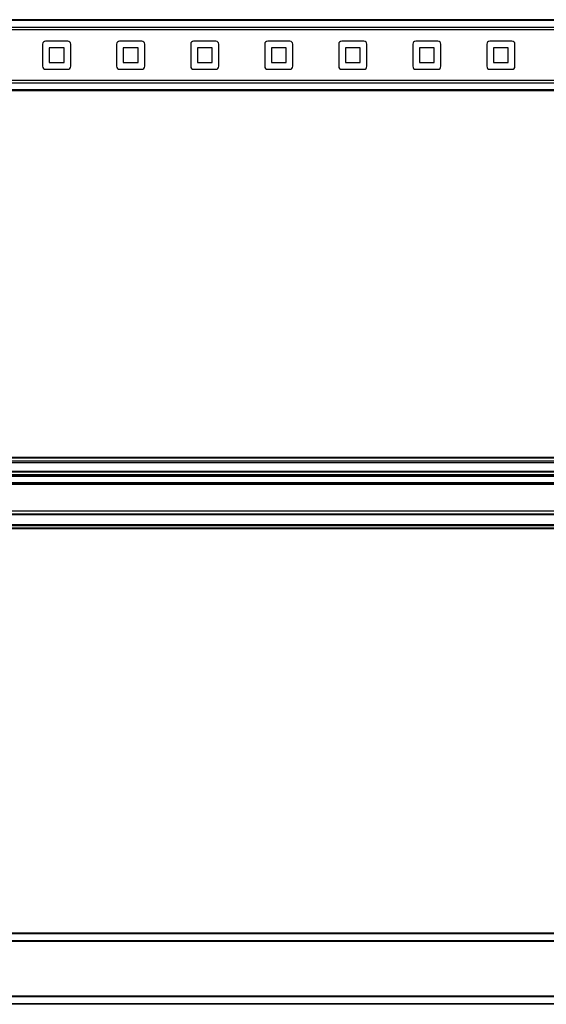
# Model space of a CAD drawing. Header units: millimetres. Extents: x -741 to 2698, y 394 to 730.
# Tile 8 of 16: x 234 to 412, y 396 to 729. Entities that reach past the tile are written whole.
import ezdxf

# ---------------------------------------------------------------- set-up
doc = ezdxf.new("R2010")
doc.units = ezdxf.units.MM

# ---------------------------------------------------------------- blocks, each defined once
blk = doc.blocks.new('Drawing View1')
at = {"color": 7, "linetype": 'Continuous', "lineweight": 25}
for p, q in [((-2, 15.5), (-898, 15.5)), ((-2, 15.21), (-898, 15.21)), ((-2, 12.9), (-898, 12.9)), ((-2, 12.05), (-898, 12.05)), ((-417.25, 7.25), (-417.25, -0.25)), ((-408.75, 8.25), (-416.25, 8.25)), ((-407.75, -0.25), (-407.75, 7.25)), ((-392.25, 7.25), (-392.25, -0.25)), ((-383.75, 8.25), (-391.25, 8.25)), ((-382.75, -0.25), (-382.75, 7.25)), ((-367.25, 7.25), (-367.25, -0.25)), ((-358.75, 8.25), (-366.25, 8.25)), ((-357.75, -0.25), (-357.75, 7.25)), ((-342.25, 7.25), (-342.25, -0.25)), ((-333.75, 8.25), (-341.25, 8.25)), ((-332.75, -0.25), (-332.75, 7.25)), ((-317.25, 7.25), (-317.25, -0.25)), ((-308.75, 8.25), (-316.25, 8.25)), ((-307.75, -0.25), (-307.75, 7.25)), ((-292.25, 7.25), (-292.25, -0.25)), ((-283.75, 8.25), (-291.25, 8.25)), ((-282.75, -0.25), (-282.75, 7.25)), ((-267.25, 7.25), (-267.25, -0.25)), ((-258.75, 8.25), (-266.25, 8.25)), ((-257.75, -0.25), (-257.75, 7.25)), ((-415, 6), (-415, 1)), ((-410, 6), (-415, 6)), ((-410, 1), (-410, 6)), ((-390, 6), (-390, 1)), ((-385, 6), (-390, 6)), ((-385, 1), (-385, 6)), ((-365, 6), (-365, 1)), ((-360, 6), (-365, 6)), ((-360, 1), (-360, 6)), ((-335, 6), (-340, 6)), ((-340, 6), (-340, 1)), ((-335, 1), (-335, 6)), ((-315, 6), (-315, 1)), ((-310, 6), (-315, 6)), ((-310, 1), (-310, 6)), ((-290, 6), (-290, 1)), ((-285, 6), (-290, 6)), ((-285, 1), (-285, 6)), ((-265, 6), (-265, 1)), ((-260, 6), (-265, 6)), ((-260, 1), (-260, 6)), ((-415, 1), (-410, 1)), ((-390, 1), (-385, 1)), ((-365, 1), (-360, 1)), ((-340, 1), (-335, 1)), ((-315, 1), (-310, 1)), ((-290, 1), (-285, 1)), ((-265, 1), (-260, 1)), ((-416.25, -1.25), (-408.75, -1.25)), ((-391.25, -1.25), (-383.75, -1.25)), ((-366.25, -1.25), (-358.75, -1.25)), ((-341.25, -1.25), (-333.75, -1.25)), ((-316.25, -1.25), (-308.75, -1.25)), ((-291.25, -1.25), (-283.75, -1.25)), ((-266.25, -1.25), (-258.75, -1.25)), ((-2, -5.06), (-898, -5.06)), ((-2, -5.9), (-898, -5.9)), ((-2, -8.21), (-898, -8.21)), ((-2, -8.5), (-898, -8.5))]:
    blk.add_line(p, q, dxfattribs=at)
for centre, start, end in [((-416.25, 7.25), 90, 180), ((-408.75, 7.25), 0, 90), ((-391.25, 7.25), 90, 180), ((-383.75, 7.25), 0, 90), ((-366.25, 7.25), 90, 180), ((-358.75, 7.25), 0, 90), ((-341.25, 7.25), 90, 180), ((-333.75, 7.25), 0, 90), ((-316.25, 7.25), 90, 180), ((-308.75, 7.25), 0, 90), ((-291.25, 7.25), 90, 180), ((-283.75, 7.25), 0, 90), ((-266.25, 7.25), 90, 180), ((-258.75, 7.25), 0, 90), ((-416.25, -0.25), 180, 270), ((-408.75, -0.25), 270, 0), ((-391.25, -0.25), 180, 270), ((-383.75, -0.25), 270, 0), ((-366.25, -0.25), 180, 270), ((-358.75, -0.25), 270, 0), ((-341.25, -0.25), 180, 270), ((-333.75, -0.25), 270, 0), ((-316.25, -0.25), 180, 270), ((-308.75, -0.25), 270, 0), ((-291.25, -0.25), 180, 270), ((-283.75, -0.25), 270, 0), ((-266.25, -0.25), 180, 270), ((-258.75, -0.25), 270, 0)]:
    blk.add_arc(centre, 1, start, end, dxfattribs=at)
blk = doc.blocks.new('Drawing View2')
at = {"color": 7, "linetype": 'Continuous', "lineweight": 25}
for p, q in [((721.93, 30.95), (-174.07, 30.95)), ((721.93, 30.76), (-174.07, 30.76)), ((721.93, 29.69), (-174.07, 29.69)), ((721.93, 29.23), (-174.07, 29.23)), ((721.93, 26.29), (-174.07, 26.29)), ((721.93, 26.04), (-174.07, 26.04)), ((721.93, 25.14), (-174.07, 25.14)), ((721.93, 24.89), (-174.07, 24.89)), ((721.93, 24.8), (-174.07, 24.8)), ((721.93, 24.55), (-174.07, 24.55)), ((721.93, 22.43), (-174.07, 22.43)), ((721.93, 22.18), (-174.07, 22.18)), ((721.93, 22.09), (-174.07, 22.09)), ((721.93, 21.84), (-174.07, 21.84)), ((721.93, 12.87), (-174.07, 12.87)), ((721.93, 11.87), (-174.07, 11.87)), ((721.93, 11.67), (-174.07, 11.67)), ((613.93, 8.27), (-66.07, 8.27)), ((613.93, 8.07), (-66.07, 8.07)), ((613.93, 7.87), (-66.07, 7.87)), ((613.93, 7.07), (-66.07, 7.07)), ((613.93, 6.87), (-66.07, 6.87))]:
    blk.add_line(p, q, dxfattribs=at)
blk = doc.blocks.new('Drawing View3')
at = {"color": 7, "linetype": 'Continuous', "lineweight": 25}
for p, q in [((680, 15.5), (0, 15.5)), ((680, 15.3), (0, 15.3)), ((680, 12.95), (0, 12.95)), ((680, 12.75), (0, 12.75)), ((680, -5.75), (0, -5.75)), ((680, -5.95), (0, -5.95)), ((680, -8.3), (0, -8.3)), ((680, -8.5), (0, -8.5))]:
    blk.add_line(p, q, dxfattribs=at)

msp = doc.modelspace()

# ---------------------------------------------------------------- block references
at = {"color": 7, "linetype": 'Continuous', "lineweight": 25}
for name, p in [('Drawing View1', (658.72, 713.1)), ('Drawing View2', (-65.21, 549.78)), ('Drawing View3', (-131.28, 404.62))]:
    msp.add_blockref(name, p, dxfattribs=at)

doc.saveas('drawing.dxf')
